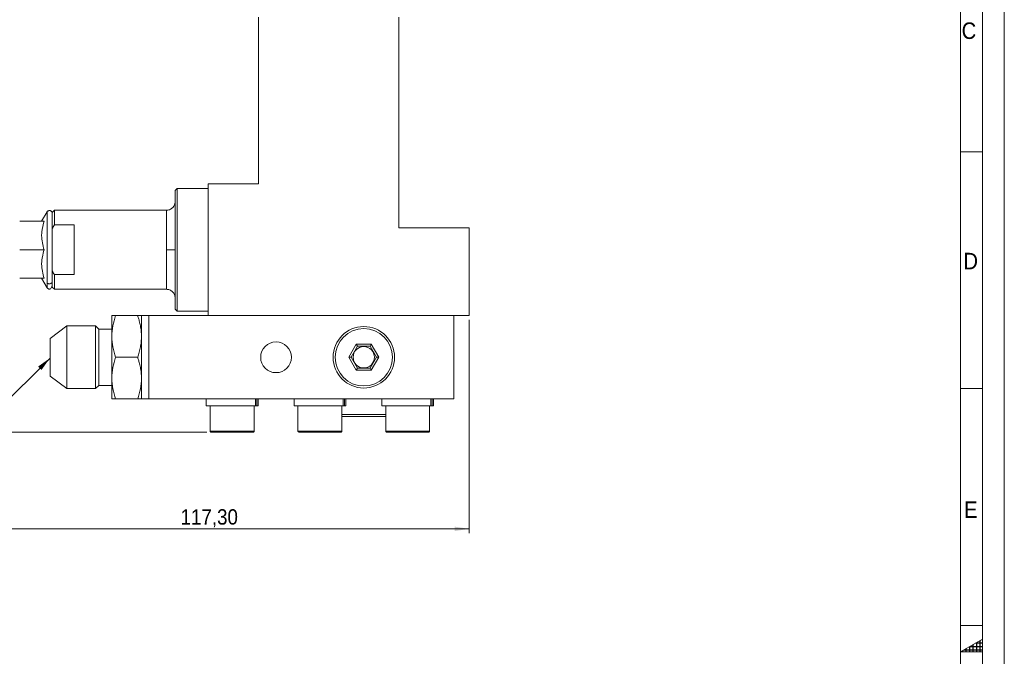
# Model space of a CAD drawing. Header units: millimetres. Extents: x 10 to 831, y 10 to 584.
# Tile 13 of 14: x 607 to 831, y 297 to 442. Entities that reach past the tile are written whole.
import ezdxf

# ---------------------------------------------------------------- set-up
doc = ezdxf.new("R2010")
doc.units = ezdxf.units.MM
doc.linetypes.add('SLD-Solido', pattern=[0])
doc.styles.add('SLDTEXTSTYLE2', font='GOTHIC.TTF', dxfattribs={"width": 0.913})
doc.styles.get("Standard").update_dxf_attribs({"font": 'GOTHIC.TTF'})
doc.dimstyles.new('SLDDIMSTYLE1', dxfattribs={"dimtxt": 0.18, "dimasz": 3.302, "dimexe": 0, "dimexo": 0.0625, "dimgap": 0, "dimtad": 0, "dimtih": 1, "dimtoh": 1, "dimdec": 0, "dimrnd": 1e-09, "dimzin": 0, "dimdsep": 46, "dimtxsty": 'Standard', "dimsah": 1, "dimcen": 0.09, "dimadec": 0, "dimazin": 0, "dimtfac": 3.302, "dimtdec": 0, "dimtofl": 0, "dimtmove": 0, "dimatfit": 3, "dimfxl": 0, "dimfrac": 2, "dimtolj": 1, "dimtzin": 0, "dimarcsym": 0})
doc.dimstyles.new('SLDDIMSTYLE3', dxfattribs={"dimtxt": 3.5, "dimasz": 3.302, "dimexe": 0, "dimexo": 0.0625, "dimgap": 0.875, "dimtad": 1, "dimrnd": 1e-09, "dimzin": 12, "dimdsep": 46, "dimtxsty": 'SLDTEXTSTYLE2', "dimsah": 1, "dimcen": 0.09, "dimadec": 0, "dimazin": 3, "dimtfac": 1, "dimtofl": 0, "dimtmove": 0, "dimatfit": 3, "dimfxl": 0, "dimfrac": 2, "dimtolj": 1, "dimtzin": 12, "dimarcsym": 0})

# ---------------------------------------------------------------- blocks, each defined once
blk = doc.blocks.new('_D_4')
at = {"color": 7, "linetype": 'SLD-Solido', "lineweight": 0}
for p, q in [((591.74, 382.45), (591.74, 325.05)), ((709.04, 373.65), (709.04, 325.05)), ((591.74, 326.05), (709.04, 326.05))]:
    blk.add_line(p, q, dxfattribs=at)
for points in [[(591.74, 326.05), (595.04, 325.54), (595.04, 326.56)], [(709.04, 326.05), (705.74, 326.56), (705.74, 325.54)]]:
    blk.add_solid(points, dxfattribs=at)
at = {"color": 7, "linetype": 'SLD-Solido', "lineweight": 0, "insert": (643.28, 330.52), "char_height": 3.5, "attachment_point": 1, "style": 'SLDTEXTSTYLE2'}
blk.add_mtext('117,30', dxfattribs=at)
blk = doc.blocks.new('_D_5')
at = {"color": 7, "linetype": 'SLD-Solido', "lineweight": 0}
for p, q in [((663.64, 512.05), (580.74, 512.05)), ((581.74, 348.05), (581.74, 512.05)), ((649.29, 348.05), (580.74, 348.05))]:
    blk.add_line(p, q, dxfattribs=at)
for points in [[(581.74, 512.05), (581.23, 508.75), (582.25, 508.75)], [(581.74, 348.05), (582.25, 351.35), (581.23, 351.35)]]:
    blk.add_solid(points, dxfattribs=at)
at = {"color": 7, "linetype": 'SLD-Solido', "lineweight": 0, "insert": (577.27, 426.17), "char_height": 3.5, "attachment_point": 1, "rotation": 90, "style": 'SLDTEXTSTYLE2'}
blk.add_mtext('164', dxfattribs=at)

msp = doc.modelspace()

# ---------------------------------------------------------------- hatches: boundary and pattern name
at = {"linetype": 'Continuous'}
h = msp.add_hatch(dxfattribs=at)
h.set_pattern_fill('NET', color=8, scale=0.25, style=0)
h.paths.add_polyline_path([(826, 298), (826, 300.88675), (821, 298)], flags=0)

# ---------------------------------------------------------------- linework, layer by layer
at = {"color": 7, "linetype": 'SLD-Solido', "lineweight": 0}
for p, q in [((831, 10), (831, 584)), ((826, 15), (826, 579)), ((826, 412), (821, 412)), ((826, 358), (821, 358)), ((826, 304), (821, 304)), ((826, 300.88675), (821, 298)), ((826, 298), (826, 300.88675)), ((821, 298), (826, 298))]:
    msp.add_line(p, q, dxfattribs=at)
at = {"color": 7, "linetype": 'SLD-Solido', "lineweight": 15}
for p, q in [((821, 20), (821, 574)), ((661.03731, 442.64864), (661.03731, 404.64864)), ((693.03731, 394.64864), (693.03731, 442.64864)), ((661.03731, 404.64864), (649.53731, 404.64864)), ((649.53731, 404.64864), (649.53731, 374.64863)), ((642.53731, 403.64864), (642.0373, 403.14864)), ((642.0373, 376.14864), (642.0373, 403.14864)), ((649.53731, 403.64864), (642.53731, 403.64864)), ((642.53731, 403.64864), (642.53731, 389.64863)), ((612.88338, 398.33204), (611.6228, 396.14864)), ((612.85168, 398.26984), (612.85149, 398.26822)), ((614.53731, 398.64864), (614.03731, 398.14864)), ((614.03731, 394.47046), (614.03731, 398.14864)), ((640.03731, 398.64864), (614.53731, 398.64864)), ((614.53731, 395.30549), (614.53731, 398.64864)), ((640.03731, 389.64863), (640.03731, 398.64864)), ((612.20335, 396.14864), (606.61786, 396.14864)), ((614.03731, 396.85053), (614.01563, 396.99161)), ((619.0373, 395.30549), (614.53731, 395.30549)), ((619.0373, 383.99178), (619.0373, 395.30549)), ((614.03731, 384.82681), (614.03731, 394.47046)), ((709.03731, 394.64864), (693.03731, 394.64864)), ((709.03731, 374.64863), (709.03731, 394.64864)), ((606.61786, 389.64863), (612.20335, 389.64863)), ((640.03731, 380.64864), (640.03731, 389.64863)), ((642.53731, 389.64863), (642.53731, 375.64864)), ((614.03731, 381.14864), (614.03731, 384.82681)), ((614.53731, 380.64864), (614.53731, 383.99178)), ((614.53731, 383.99178), (619.0373, 383.99178)), ((612.20335, 383.14864), (606.61786, 383.14864)), ((611.6228, 383.14864), (612.88316, 380.96562)), ((614.03731, 381.14864), (614.53731, 380.64864)), ((614.53731, 380.64864), (640.03731, 380.64864)), ((642.0373, 376.14864), (642.53731, 375.64864)), ((642.53731, 375.64864), (649.53731, 375.64864)), ((627.63731, 374.64863), (627.63731, 369.89864)), ((633.5088, 374.64863), (628.48581, 374.64863)), ((636.03731, 374.64863), (634.35731, 374.64863)), ((634.35731, 369.89864), (634.35731, 374.64863)), ((705.53731, 374.64863), (636.03731, 374.64863)), ((636.03731, 355.64864), (636.03731, 374.64863)), ((705.53731, 355.64864), (705.53731, 374.64863)), ((705.53731, 374.64863), (709.03731, 374.64863)), ((617.34161, 372.29239), (613.53731, 369.42564)), ((623.92293, 372.29239), (617.34161, 372.29239)), ((617.34161, 372.29239), (617.34161, 371.33531)), ((617.34161, 371.33531), (617.34161, 358.00489)), ((624.63731, 371.57801), (623.92293, 372.29239)), ((623.92293, 372.29239), (623.92293, 371.33531)), ((623.92293, 371.33531), (623.92293, 358.00489)), ((627.63731, 371.57801), (624.63731, 371.57801)), ((624.63731, 371.57801), (624.63731, 358.71926)), ((613.53731, 360.87164), (613.53731, 369.42564)), ((627.63731, 369.89864), (627.63731, 360.39864)), ((634.35731, 360.39864), (634.35731, 369.89864)), ((683.3245, 368.1153), (681.61169, 365.14864)), ((686.75011, 368.1153), (683.3245, 368.1153)), ((683.3245, 368.1153), (683.59393, 367.64864)), ((686.48068, 367.64864), (686.75011, 368.1153)), ((688.46292, 365.14864), (686.75011, 368.1153)), ((682.15055, 365.14864), (683.59393, 367.64864)), ((683.59393, 367.64864), (686.48068, 367.64864)), ((687.92406, 365.14864), (686.48068, 367.64864)), ((628.48581, 365.14864), (633.5088, 365.14864)), ((681.61169, 365.14864), (683.3245, 362.18197)), ((682.15055, 365.14864), (681.61169, 365.14864)), ((683.59393, 362.64864), (682.15055, 365.14864)), ((686.48068, 362.64864), (687.92406, 365.14864)), ((686.75011, 362.18197), (688.46292, 365.14864)), ((688.46292, 365.14864), (687.92406, 365.14864)), ((683.3245, 362.18197), (683.59393, 362.64864)), ((683.3245, 362.18197), (686.75011, 362.18197)), ((683.59393, 362.64864), (686.48068, 362.64864)), ((686.75011, 362.18197), (686.48068, 362.64864)), ((613.53731, 360.87164), (617.34161, 358.00489)), ((627.63731, 360.39864), (627.63731, 355.64864)), ((634.35731, 360.39864), (634.35731, 355.64864)), ((617.34161, 358.00489), (623.92293, 358.00489)), ((623.92293, 358.00489), (624.63731, 358.71926)), ((624.63731, 358.71926), (627.63731, 358.71926)), ((633.5088, 355.64864), (628.48581, 355.64864)), ((634.35731, 355.64864), (636.03731, 355.64864)), ((705.53731, 355.64864), (636.03731, 355.64864)), ((649.13731, 355.64864), (649.13731, 354.04864)), ((660.32154, 355.64864), (660.32154, 354.04864)), ((660.62798, 354.04864), (660.62798, 355.64864)), ((660.9373, 354.04864), (660.9373, 355.64864)), ((669.13731, 355.64864), (669.13731, 354.04864)), ((680.32154, 355.64864), (680.32154, 354.04864)), ((680.62798, 354.04864), (680.62798, 355.64864)), ((680.93731, 354.04864), (680.93731, 355.64864)), ((689.1373, 355.64864), (689.1373, 354.04864)), ((700.32154, 355.64864), (700.32154, 354.04864)), ((700.62798, 354.04864), (700.62798, 355.64864)), ((700.93731, 354.04864), (700.93731, 355.64864)), ((660.32154, 354.04864), (649.13731, 354.04864)), ((650.03731, 354.04864), (650.03731, 348.29864)), ((660.0373, 348.29864), (660.0373, 354.04864)), ((660.32154, 354.04864), (660.62798, 354.04864)), ((660.9373, 354.04864), (660.62798, 354.04864)), ((680.32154, 354.04864), (669.13731, 354.04864)), ((670.03731, 354.04864), (670.03731, 348.29864)), ((680.03731, 348.29864), (680.03731, 354.04864)), ((680.32154, 354.04864), (680.62798, 354.04864)), ((680.93731, 354.04864), (680.62798, 354.04864)), ((700.32154, 354.04864), (689.1373, 354.04864)), ((690.03731, 354.04864), (690.03731, 348.29864)), ((700.03731, 348.29864), (700.03731, 354.04864)), ((700.32154, 354.04864), (700.62798, 354.04864)), ((700.93731, 354.04864), (700.62798, 354.04864)), ((690.03731, 352.11531), (680.03731, 352.11531)), ((690.03731, 351.64864), (680.03731, 351.64864)), ((660.0373, 348.29864), (650.03731, 348.29864)), ((680.03731, 348.29864), (670.03731, 348.29864)), ((700.03731, 348.29864), (690.03731, 348.29864))]:
    msp.add_line(p, q, dxfattribs=at)
for centre, radius in [((685.03731, 365.14864), 7), ((685.03731, 365.14864), 6.53333), ((665.03731, 365.14864), 3.5), ((685.03731, 365.14864), 2.4325)]:
    msp.add_circle(centre, radius, dxfattribs=at)
for points, knots in [([(642.0373, 400.64864), (642.01059, 400.39704), (641.9695, 400.01001), (641.7201, 399.54438), (641.46197, 399.22397), (641.14156, 398.96585), (640.67593, 398.71645), (640.2889, 398.67535), (640.03731, 398.64864)], [0, 0, 0, 0, 0.239457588, 0.368360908, 0.500000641, 0.631640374, 0.76054475, 1, 1, 1, 1]), ([(612.85429, 382.17223), (612.85426, 382.28972), (612.85421, 382.52469), (612.85376, 382.93389), (612.85299, 383.3815), (612.85211, 383.86863), (612.85031, 384.36531), (612.8507, 384.9495), (612.85192, 385.65171), (612.85317, 386.33996), (612.85388, 386.86428), (612.8542, 387.16248), (612.85429, 387.33949), (612.85429, 387.42442), (612.85425, 387.45479), (612.85413, 387.56354), (612.85371, 387.87688), (612.85292, 388.49882), (612.85187, 389.30161), (612.85082, 390.10006), (612.85043, 390.78915), (612.8504, 391.44359), (612.85075, 392.10103), (612.85157, 392.74377), (612.85249, 393.36762), (612.8543, 393.81995), (612.85438, 394.26576), (612.85332, 394.80427), (612.85197, 395.46179), (612.85087, 396.04848), (612.85054, 396.5015), (612.85074, 396.89117), (612.85115, 397.2385), (612.85193, 397.53968), (612.85277, 397.79239), (612.85431, 397.94658), (612.85435, 398.07639), (612.85334, 398.19949), (612.85222, 398.27736), (612.85175, 398.27073), (612.85168, 398.26984)], [0, 0, 0, 0, 0.030225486, 0.060449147, 0.090669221, 0.120884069, 0.151092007, 0.176659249, 0.216997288, 0.260291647, 0.277693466, 0.291647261, 0.302152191, 0.302306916, 0.303405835, 0.306353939, 0.317331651, 0.346494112, 0.39087471, 0.424863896, 0.453185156, 0.483392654, 0.513600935, 0.543812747, 0.574030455, 0.604256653, 0.611880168, 0.643279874, 0.690671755, 0.725557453, 0.75530844, 0.785512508, 0.815718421, 0.845927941, 0.876142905, 0.906365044, 0.914305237, 0.945751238, 0.992780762, 1, 1, 1, 1]), ([(613.9976, 398.17466), (613.997, 398.17616), (613.99489, 398.18146), (613.99049, 398.19183), (613.98494, 398.20435), (613.98078, 398.21352), (613.97637, 398.22293), (613.97004, 398.23611), (613.96136, 398.25332), (613.94059, 398.29209), (613.91036, 398.34031), (613.84238, 398.42828), (613.74638, 398.5087), (613.59117, 398.56869), (613.4588, 398.58303), (613.37107, 398.58125), (613.2869, 398.5696), (613.20885, 398.54989), (613.13945, 398.52457), (613.05578, 398.48433), (612.93523, 398.40148), (612.88762, 398.33074), (612.85429, 398.28123)], [0, 0, 0, 0, 0.00493542, 0.017472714, 0.022618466, 0.027288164, 0.03174023, 0.036239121, 0.046163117, 0.058181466, 0.108255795, 0.175145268, 0.364940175, 0.504338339, 0.556379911, 0.599263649, 0.635742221, 0.669025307, 0.702134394, 0.737175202, 0.81601376, 1, 1, 1, 1]), ([(614.03731, 382.44675), (614.03731, 382.74543), (614.03731, 383.34373), (614.03731, 384.55645), (614.03731, 385.94725), (614.03731, 387.48255), (614.03731, 389.10037), (614.03731, 390.7412), (614.03731, 392.33944), (614.03731, 393.83361), (614.03731, 395.16586), (614.03731, 396.28865), (614.03731, 397.15689), (614.03731, 397.72451), (614.03731, 397.99021), (614.03731, 397.93548), (614.03731, 397.91517)], [0, 0, 0, 0, 0.073481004, 0.14719309, 0.220905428, 0.294386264, 0.36786748, 0.441579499, 0.515291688, 0.588772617, 0.662253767, 0.735965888, 0.809678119, 0.883159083, 0.95664005, 1, 1, 1, 1]), ([(612.20335, 389.64864), (612.02647, 390.1793), (611.88068, 390.71383), (611.67872, 391.79405), (611.62321, 392.33981), (611.6226, 393.16873), (611.63617, 393.44634), (611.68908, 393.99548), (611.72837, 394.26821), (611.8801, 395.08155), (612.02625, 395.61731), (612.20335, 396.14864)], [0, 0, 0, 0, 0.25, 0.25, 0.5, 0.5, 0.625, 0.625, 0.75, 0.75, 1, 1, 1, 1]), ([(612.20335, 383.14864), (612.02647, 383.6793), (611.88068, 384.21383), (611.67872, 385.29405), (611.62321, 385.83981), (611.6226, 386.66873), (611.63617, 386.94634), (611.68908, 387.49548), (611.72837, 387.76821), (611.8801, 388.58155), (612.02625, 389.11731), (612.20335, 389.64864)], [0, 0, 0, 0, 0.25, 0.25, 0.5, 0.5, 0.625, 0.625, 0.75, 0.75, 1, 1, 1, 1]), ([(642.03731, 389.64864), (642.03731, 389.64864), (641.99435, 389.64864), (641.79942, 389.64864), (641.64678, 389.64864), (641.25626, 389.64864), (641.01969, 389.64864), (640.5273, 389.64864), (640.27301, 389.64864), (640.03731, 389.64864)], [0, 0, 0, 0, 0.25, 0.25, 0.5, 0.5, 0.75, 0.75, 1, 1, 1, 1]), ([(612.85263, 381.02442), (612.85243, 381.0247), (612.85195, 381.0254), (612.8503, 381.08543), (612.85063, 381.17861), (612.85134, 381.30417), (612.85246, 381.51019), (612.85378, 381.79798), (612.85415, 382.06875), (612.85429, 382.17223)], [0, 0, 0, 0, 0.099998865, 0.249982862, 0.376921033, 0.485863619, 0.625125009, 0.856739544, 1, 1, 1, 1]), ([(612.85429, 381.01605), (612.88277, 380.97261), (612.92413, 380.9095), (613.01421, 380.83294), (613.07232, 380.79419), (613.11985, 380.76767), (613.17083, 380.74441), (613.24956, 380.71626), (613.41808, 380.68492), (613.73762, 380.76412), (614.00353, 381.25542), (614.02527, 382.02217), (614.03731, 382.44675)], [0, 0, 0, 0, 0.043191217, 0.06274737, 0.072191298, 0.081923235, 0.092600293, 0.104956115, 0.137317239, 0.241915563, 0.580217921, 1, 1, 1, 1]), ([(614.03731, 382.44675), (614.03731, 382.35836), (614.01193, 382.2502), (613.89639, 382.09624), (613.84506, 382.04714), (613.71969, 381.96616), (613.64573, 381.93459), (613.4891, 381.89824), (613.40682, 381.89356), (613.2515, 381.9094), (613.17869, 381.9297), (612.98974, 382.013), (612.90532, 382.09568), (612.85429, 382.17223)], [0, 0, 0, 0, 0.25, 0.25, 0.375, 0.375, 0.5, 0.5, 0.625, 0.625, 0.75, 0.75, 1, 1, 1, 1]), ([(640.03731, 380.64864), (640.2889, 380.62192), (640.67592, 380.58082), (641.14156, 380.33143), (641.46197, 380.0733), (641.7201, 379.75289), (641.96949, 379.28726), (642.01059, 378.90023), (642.0373, 378.64864)], [0, 0, 0, 0, 0.239455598, 0.368358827, 0.499998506, 0.631638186, 0.760542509, 1, 1, 1, 1]), ([(628.48581, 374.64864), (628.22716, 373.87268), (628.01384, 373.09064), (627.71842, 371.509), (627.63731, 370.70925), (627.63731, 369.89864)], [0, 0, 0, 0, 0.5, 0.5, 1, 1, 1, 1]), ([(627.63731, 374.64864), (627.63731, 374.64864), (627.71842, 374.64864), (628.01384, 374.64864), (628.22716, 374.64864), (628.48581, 374.64864)], [0, 0, 0, 0, 0.5, 0.5, 1, 1, 1, 1]), ([(633.5088, 374.64864), (633.55211, 374.51632), (633.63772, 374.25474), (633.75468, 373.86455), (633.88159, 373.4086), (634.01035, 372.88798), (634.13374, 372.29406), (634.23169, 371.7016), (634.3033, 371.10201), (634.34877, 370.50197), (634.35447, 370.0993), (634.35731, 369.89864)], [0, 0, 0, 0, 0.085554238, 0.169129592, 0.25075371, 0.377304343, 0.500274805, 0.626087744, 0.749524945, 0.875182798, 1, 1, 1, 1]), ([(634.35731, 374.64864), (634.3566, 374.64864), (634.35518, 374.64864), (634.34374, 374.64864), (634.3255, 374.64864), (634.29161, 374.64864), (634.23163, 374.64864), (634.1338, 374.64864), (634.01044, 374.64864), (633.86526, 374.64864), (633.69876, 374.64864), (633.57288, 374.64864), (633.5088, 374.64864)], [0, 0, 0, 0, 0.062285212, 0.124776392, 0.187501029, 0.250486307, 0.373827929, 0.499734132, 0.622608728, 0.74925291, 0.872364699, 1, 1, 1, 1]), ([(627.63731, 369.89864), (627.63731, 369.08802), (627.71842, 368.28828), (628.01384, 366.70663), (628.22716, 365.9246), (628.48581, 365.14864)], [0, 0, 0, 0, 0.5, 0.5, 1, 1, 1, 1]), ([(634.35731, 369.89864), (634.35659, 369.79835), (634.35517, 369.59744), (634.3437, 369.29567), (634.3254, 368.99303), (634.29141, 368.59322), (634.23128, 368.09333), (634.1333, 367.5008), (634.00983, 366.90678), (633.86471, 366.32164), (633.6984, 365.73313), (633.57276, 365.34579), (633.5088, 365.14864)], [0, 0, 0, 0, 0.062385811, 0.124978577, 0.187805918, 0.250895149, 0.374346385, 0.500369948, 0.623168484, 0.749734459, 0.872613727, 1, 1, 1, 1]), ([(628.48581, 365.14864), (628.22716, 364.37268), (628.01384, 363.59064), (627.71842, 362.009), (627.63731, 361.20925), (627.63731, 360.39864)], [0, 0, 0, 0, 0.5, 0.5, 1, 1, 1, 1]), ([(633.5088, 365.14864), (633.55175, 365.01745), (633.63665, 364.75807), (633.75274, 364.37116), (633.87919, 363.91768), (634.00787, 363.39877), (634.13187, 362.80417), (634.23063, 362.20942), (634.30291, 361.60655), (634.34871, 361.00391), (634.35445, 360.59994), (634.35731, 360.39864)], [0, 0, 0, 0, 0.084825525, 0.167704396, 0.248663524, 0.375023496, 0.497805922, 0.624468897, 0.748714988, 0.87478175, 1, 1, 1, 1]), ([(627.63731, 360.39864), (627.63731, 359.58802), (627.71842, 358.78828), (628.01384, 357.20663), (628.22716, 356.4246), (628.48581, 355.64864)], [0, 0, 0, 0, 0.5, 0.5, 1, 1, 1, 1]), ([(633.5088, 355.64864), (633.76745, 356.4246), (633.98077, 357.20663), (634.27619, 358.78828), (634.35731, 359.58802), (634.35731, 360.39864)], [0, 0, 0, 0, 0.5, 0.5, 1, 1, 1, 1]), ([(628.48581, 355.64864), (628.22716, 355.64864), (628.01384, 355.64864), (627.71842, 355.64864), (627.63731, 355.64864), (627.63731, 355.64864)], [0, 0, 0, 0, 0.5, 0.5, 1, 1, 1, 1]), ([(634.35731, 355.64864), (634.35731, 355.64864), (634.27619, 355.64864), (633.98077, 355.64864), (633.76745, 355.64864), (633.5088, 355.64864)], [0, 0, 0, 0, 0.5, 0.5, 1, 1, 1, 1]), ([(650.28731, 348.04864), (650.22838, 348.04864), (650.15934, 348.07305), (650.06171, 348.17068), (650.03731, 348.23971), (650.03731, 348.29864)], [0, 0, 0, 0, 0.5, 0.5, 1, 1, 1, 1]), ([(650.28731, 348.04864), (650.28731, 348.04864), (650.33544, 348.04864), (650.54824, 348.04864), (650.64291, 348.04864), (650.89237, 348.04864), (651.04731, 348.04864), (651.42731, 348.04864), (651.65256, 348.04864), (652.17548, 348.04864), (652.47329, 348.04864), (653.13073, 348.04864), (653.49032, 348.04864), (654.24583, 348.04864), (654.64147, 348.04864), (655.43314, 348.04864), (655.82878, 348.04864), (656.58429, 348.04864), (656.94388, 348.04864), (657.60132, 348.04864), (657.89913, 348.04864), (658.42206, 348.04864), (658.64731, 348.04864), (659.02731, 348.04864), (659.18224, 348.04864), (659.4317, 348.04864), (659.52637, 348.04864), (659.73917, 348.04864), (659.78731, 348.04864), (659.78731, 348.04864)], [0, 0, 0, 0, 0.125, 0.125, 0.1875, 0.1875, 0.25, 0.25, 0.3125, 0.3125, 0.375, 0.375, 0.4375, 0.4375, 0.5, 0.5, 0.5625, 0.5625, 0.625, 0.625, 0.6875, 0.6875, 0.75, 0.75, 0.8125, 0.8125, 0.875, 0.875, 1, 1, 1, 1]), ([(659.78731, 348.04864), (659.84623, 348.04864), (659.91527, 348.07305), (660.0129, 348.17068), (660.03731, 348.23971), (660.03731, 348.29864)], [0, 0, 0, 0, 0.5, 0.5, 1, 1, 1, 1]), ([(670.28731, 348.04864), (670.22838, 348.04864), (670.15934, 348.07305), (670.06171, 348.17068), (670.03731, 348.23971), (670.03731, 348.29864)], [0, 0, 0, 0, 0.5, 0.5, 1, 1, 1, 1]), ([(670.28731, 348.04864), (670.28731, 348.04864), (670.33544, 348.04864), (670.54824, 348.04864), (670.64291, 348.04864), (670.89237, 348.04864), (671.04731, 348.04864), (671.42731, 348.04864), (671.65256, 348.04864), (672.17548, 348.04864), (672.47329, 348.04864), (673.13073, 348.04864), (673.49032, 348.04864), (674.24583, 348.04864), (674.64147, 348.04864), (675.43314, 348.04864), (675.82878, 348.04864), (676.58429, 348.04864), (676.94388, 348.04864), (677.60132, 348.04864), (677.89913, 348.04864), (678.42206, 348.04864), (678.64731, 348.04864), (679.02731, 348.04864), (679.18224, 348.04864), (679.4317, 348.04864), (679.52637, 348.04864), (679.73917, 348.04864), (679.78731, 348.04864), (679.78731, 348.04864)], [0, 0, 0, 0, 0.125, 0.125, 0.1875, 0.1875, 0.25, 0.25, 0.3125, 0.3125, 0.375, 0.375, 0.4375, 0.4375, 0.5, 0.5, 0.5625, 0.5625, 0.625, 0.625, 0.6875, 0.6875, 0.75, 0.75, 0.8125, 0.8125, 0.875, 0.875, 1, 1, 1, 1]), ([(679.78731, 348.04864), (679.84623, 348.04864), (679.91527, 348.07305), (680.0129, 348.17068), (680.03731, 348.23971), (680.03731, 348.29864)], [0, 0, 0, 0, 0.5, 0.5, 1, 1, 1, 1]), ([(690.28731, 348.04864), (690.22838, 348.04864), (690.15934, 348.07305), (690.06171, 348.17068), (690.03731, 348.23971), (690.03731, 348.29864)], [0, 0, 0, 0, 0.5, 0.5, 1, 1, 1, 1]), ([(690.28731, 348.04864), (690.28731, 348.04864), (690.33544, 348.04864), (690.54824, 348.04864), (690.64291, 348.04864), (690.89237, 348.04864), (691.04731, 348.04864), (691.42731, 348.04864), (691.65256, 348.04864), (692.17548, 348.04864), (692.47329, 348.04864), (693.13073, 348.04864), (693.49032, 348.04864), (694.24583, 348.04864), (694.64147, 348.04864), (695.43314, 348.04864), (695.82878, 348.04864), (696.58429, 348.04864), (696.94388, 348.04864), (697.60132, 348.04864), (697.89913, 348.04864), (698.42206, 348.04864), (698.64731, 348.04864), (699.02731, 348.04864), (699.18224, 348.04864), (699.4317, 348.04864), (699.52637, 348.04864), (699.73917, 348.04864), (699.78731, 348.04864), (699.78731, 348.04864)], [0, 0, 0, 0, 0.125, 0.125, 0.1875, 0.1875, 0.25, 0.25, 0.3125, 0.3125, 0.375, 0.375, 0.4375, 0.4375, 0.5, 0.5, 0.5625, 0.5625, 0.625, 0.625, 0.6875, 0.6875, 0.75, 0.75, 0.8125, 0.8125, 0.875, 0.875, 1, 1, 1, 1]), ([(699.78731, 348.04864), (699.84623, 348.04864), (699.91527, 348.07305), (700.0129, 348.17068), (700.03731, 348.23971), (700.03731, 348.29864)], [0, 0, 0, 0, 0.5, 0.5, 1, 1, 1, 1])]:
    msp.add_open_spline(points, degree=3, knots=knots, dxfattribs=at)
for points in [[(614.03731, 394.47046), (614.19743, 394.75273), (614.36462, 395.03075), (614.53731, 395.30549)], [(614.53731, 383.99178), (614.36462, 384.26652), (614.19743, 384.54455), (614.03731, 384.82681)]]:
    msp.add_open_spline(points, degree=3, dxfattribs=at)

# ---------------------------------------------------------------- texts
at = {"color": 7, "linetype": 'Continuous', "lineweight": 0, "char_height": 3.762, "attachment_point": 1, "style": 'SLDTEXTSTYLE2'}
for s, insert in [('C', (821.28499, 441.46361)), ('D', (821.6857, 388.95592)), ('E', (821.83257, 332.2937))]:
    msp.add_mtext(s, dxfattribs=dict(at, insert=insert))

# ---------------------------------------------------------------- dimensions: what is measured, and where the dimension line sits
at = {"color": 7, "linetype": 'SLD-Solido', "lineweight": 0}
dim = msp.add_linear_dim(base=(581.73731, 512.04859), p1=(650.28731, 348.04864), p2=(664.63731, 512.04859), angle=90, dimstyle='SLDDIMSTYLE3', dxfattribs=at)
dim.commit()
dim.dimension.update_dxf_attribs({"geometry": '_D_5', "text_midpoint": (581.73731, 430.04861), "dimtype": 160})
dim = msp.add_linear_dim(base=(709.03731, 326.04738), p1=(591.73731, 383.45449), p2=(709.03731, 374.64864), dimstyle='SLDDIMSTYLE3', dxfattribs=at)
dim.commit()
dim.dimension.update_dxf_attribs({"geometry": '_D_4', "text_midpoint": (650.38731, 326.04738), "dimtype": 160})

# ---------------------------------------------------------------- leaders
at = {"color": 7, "linetype": 'Continuous', "lineweight": 0}
msp.add_leader([(613.53731, 364.97908), (582.18249, 333.78545)], dimstyle='SLDDIMSTYLE1', dxfattribs=at)

doc.saveas('drawing.dxf')
